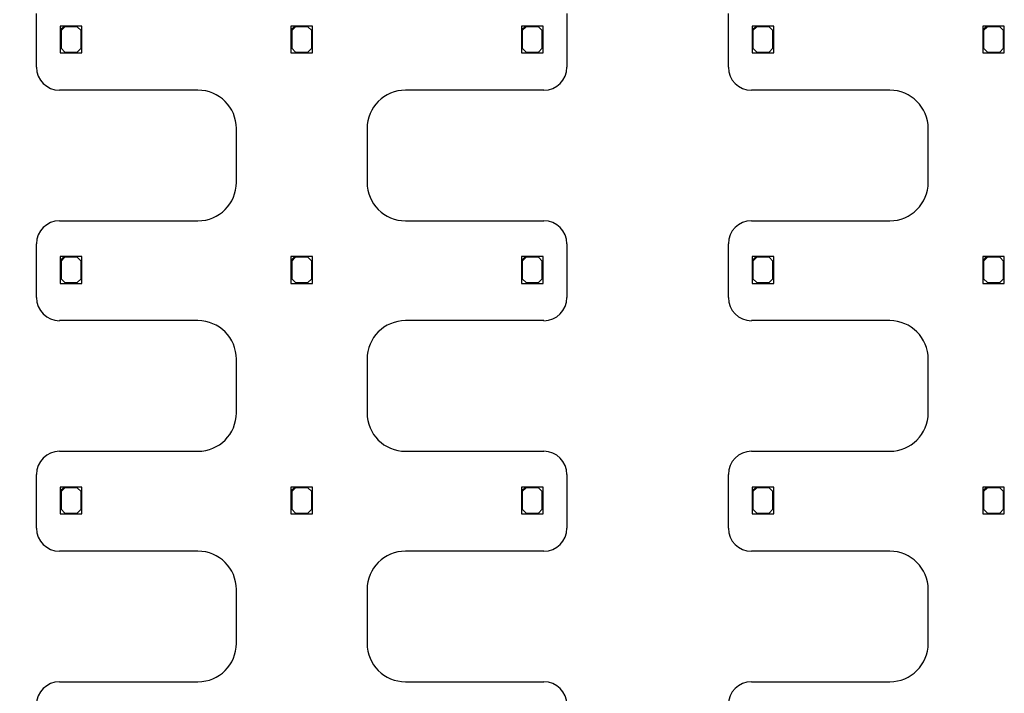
# Model space of a CAD drawing. Header units: millimetres. Extents: x 16 to 406, y 5 to 285.
# Tile 4 of 14: x 58 to 122, y 155 to 198. Entities that reach past the tile are written whole.
import ezdxf
from ezdxf.enums import TextEntityAlignment as Align

# ---------------------------------------------------------------- set-up
doc = ezdxf.new("R2010")
doc.units = ezdxf.units.MM
doc.layers.add('Default', color=7, linetype='Continuous')
doc.layers.add('RECLED_519X261MM', color=7, linetype='Continuous')
doc.styles.add('SEACAD_Arial', font='arial.ttf')
doc.dimstyles.new('ISO', dxfattribs={"dimtxt": 3.5, "dimasz": 3.5, "dimexe": 1.75, "dimexo": 0, "dimgap": 0.875, "dimtad": 1, "dimlfac": 2, "dimtxsty": 'SEACAD_Arial', "dimblk1": '_SE_FILLED', "dimblk2": '_SE_FILLED', "dimsah": 1, "dimcen": 1.75, "dimadec": 0, "dimazin": 0, "dimtfac": 0.5, "dimtdec": 3, "dimtmove": 0, "dimatfit": 3, "dimfxl": 1, "dimarcsym": 0})

# ---------------------------------------------------------------- blocks, each defined once
blk = doc.blocks.new('SE')
at = {"layer": 'RECLED_519X261MM', "color": 7, "linetype": 'Continuous'}
for p, q in [((59.106, 195.315), (59.106, 198.814)), ((93.606, 198.814), (93.606, 195.315)), ((104.106, 195.315), (104.106, 198.814)), ((60.906, 197.99), (60.656, 197.99)), ((60.656, 197.99), (60.656, 197.74)), ((60.656, 197.74), (60.906, 197.99)), ((60.956, 197.94), (60.706, 197.69)), ((62.056, 197.99), (60.906, 197.99)), ((61.756, 197.94), (60.956, 197.94)), ((62.006, 197.69), (61.756, 197.94)), ((62.056, 196.24), (62.056, 197.99)), ((75.906, 197.99), (75.656, 197.99)), ((75.656, 197.99), (75.656, 197.74)), ((75.656, 197.74), (75.906, 197.99)), ((75.956, 197.94), (75.706, 197.69)), ((77.056, 197.99), (75.906, 197.99)), ((76.756, 197.94), (75.956, 197.94)), ((77.006, 197.69), (76.756, 197.94)), ((77.056, 196.24), (77.056, 197.99)), ((90.906, 197.99), (90.656, 197.99)), ((90.656, 197.99), (90.656, 197.74)), ((90.656, 197.74), (90.906, 197.99)), ((90.956, 197.94), (90.706, 197.69)), ((92.056, 197.99), (90.906, 197.99)), ((91.756, 197.94), (90.956, 197.94)), ((92.006, 197.69), (91.756, 197.94)), ((92.056, 196.24), (92.056, 197.99)), ((105.906, 197.99), (105.656, 197.99)), ((105.656, 197.99), (105.656, 197.74)), ((105.656, 197.74), (105.906, 197.99)), ((105.956, 197.94), (105.706, 197.69)), ((107.056, 197.99), (105.906, 197.99)), ((106.756, 197.94), (105.956, 197.94)), ((107.006, 197.69), (106.756, 197.94)), ((107.056, 196.24), (107.056, 197.99)), ((120.906, 197.99), (120.656, 197.99)), ((120.656, 197.99), (120.656, 197.74)), ((120.656, 197.74), (120.906, 197.99)), ((120.956, 197.94), (120.706, 197.69)), ((122.056, 197.99), (120.906, 197.99)), ((121.756, 197.94), (120.956, 197.94)), ((122.006, 197.69), (121.756, 197.94)), ((122.056, 196.24), (122.056, 197.99)), ((60.656, 197.74), (60.656, 196.24)), ((60.706, 197.69), (60.706, 196.54)), ((62.006, 196.54), (62.006, 197.69)), ((75.656, 197.74), (75.656, 196.24)), ((75.706, 197.69), (75.706, 196.54)), ((77.006, 196.54), (77.006, 197.69)), ((90.656, 197.74), (90.656, 196.24)), ((90.706, 197.69), (90.706, 196.54)), ((92.006, 196.54), (92.006, 197.69)), ((105.656, 197.74), (105.656, 196.24)), ((105.706, 197.69), (105.706, 196.54)), ((107.006, 196.54), (107.006, 197.69)), ((120.656, 197.74), (120.656, 196.24)), ((120.706, 197.69), (120.706, 196.54)), ((122.006, 196.54), (122.006, 197.69)), ((60.656, 196.24), (62.056, 196.24)), ((60.706, 196.54), (60.956, 196.29)), ((60.956, 196.29), (61.756, 196.29)), ((61.756, 196.29), (62.006, 196.54)), ((75.656, 196.24), (77.056, 196.24)), ((75.706, 196.54), (75.956, 196.29)), ((75.956, 196.29), (76.756, 196.29)), ((76.756, 196.29), (77.006, 196.54)), ((90.656, 196.24), (92.056, 196.24)), ((90.706, 196.54), (90.956, 196.29)), ((90.956, 196.29), (91.756, 196.29)), ((91.756, 196.29), (92.006, 196.54)), ((105.656, 196.24), (107.056, 196.24)), ((105.706, 196.54), (105.956, 196.29)), ((105.956, 196.29), (106.756, 196.29)), ((106.756, 196.29), (107.006, 196.54)), ((120.656, 196.24), (122.056, 196.24)), ((120.706, 196.54), (120.956, 196.29)), ((120.956, 196.29), (121.756, 196.29)), ((121.756, 196.29), (122.006, 196.54)), ((69.606, 193.815), (60.607, 193.815)), ((92.105, 193.815), (83.106, 193.815)), ((114.606, 193.815), (105.607, 193.815)), ((72.106, 187.815), (72.106, 191.315)), ((80.606, 191.315), (80.606, 187.815)), ((117.106, 187.815), (117.106, 191.315)), ((60.607, 185.315), (69.606, 185.315)), ((83.106, 185.315), (92.105, 185.315)), ((105.607, 185.315), (114.606, 185.315)), ((59.106, 180.315), (59.106, 183.814)), ((93.606, 183.814), (93.606, 180.315)), ((104.106, 180.315), (104.106, 183.814)), ((60.906, 182.99), (60.656, 182.99)), ((60.656, 182.99), (60.656, 182.74)), ((60.656, 182.74), (60.906, 182.99)), ((60.656, 182.74), (60.656, 181.24)), ((60.956, 182.94), (60.706, 182.69)), ((60.706, 182.69), (60.706, 181.54)), ((62.056, 182.99), (60.906, 182.99)), ((61.756, 182.94), (60.956, 182.94)), ((62.006, 182.69), (61.756, 182.94)), ((62.006, 181.54), (62.006, 182.69)), ((62.056, 181.24), (62.056, 182.99)), ((75.906, 182.99), (75.656, 182.99)), ((75.656, 182.99), (75.656, 182.74)), ((75.656, 182.74), (75.906, 182.99)), ((75.656, 182.74), (75.656, 181.24)), ((75.956, 182.94), (75.706, 182.69)), ((75.706, 182.69), (75.706, 181.54)), ((77.056, 182.99), (75.906, 182.99)), ((76.756, 182.94), (75.956, 182.94)), ((77.006, 182.69), (76.756, 182.94)), ((77.006, 181.54), (77.006, 182.69)), ((77.056, 181.24), (77.056, 182.99)), ((90.906, 182.99), (90.656, 182.99)), ((90.656, 182.99), (90.656, 182.74)), ((90.656, 182.74), (90.906, 182.99)), ((90.656, 182.74), (90.656, 181.24)), ((90.956, 182.94), (90.706, 182.69)), ((90.706, 182.69), (90.706, 181.54)), ((92.056, 182.99), (90.906, 182.99)), ((91.756, 182.94), (90.956, 182.94)), ((92.006, 182.69), (91.756, 182.94)), ((92.006, 181.54), (92.006, 182.69)), ((92.056, 181.24), (92.056, 182.99)), ((105.906, 182.99), (105.656, 182.99)), ((105.656, 182.99), (105.656, 182.74)), ((105.656, 182.74), (105.906, 182.99)), ((105.656, 182.74), (105.656, 181.24)), ((105.956, 182.94), (105.706, 182.69)), ((105.706, 182.69), (105.706, 181.54)), ((107.056, 182.99), (105.906, 182.99)), ((106.756, 182.94), (105.956, 182.94)), ((107.006, 182.69), (106.756, 182.94)), ((107.006, 181.54), (107.006, 182.69)), ((107.056, 181.24), (107.056, 182.99)), ((120.906, 182.99), (120.656, 182.99)), ((120.656, 182.99), (120.656, 182.74)), ((120.656, 182.74), (120.906, 182.99)), ((120.656, 182.74), (120.656, 181.24)), ((120.956, 182.94), (120.706, 182.69)), ((120.706, 182.69), (120.706, 181.54)), ((122.056, 182.99), (120.906, 182.99)), ((121.756, 182.94), (120.956, 182.94)), ((122.006, 182.69), (121.756, 182.94)), ((122.006, 181.54), (122.006, 182.69)), ((122.056, 181.24), (122.056, 182.99)), ((60.706, 181.54), (60.956, 181.29)), ((60.956, 181.29), (61.756, 181.29)), ((61.756, 181.29), (62.006, 181.54)), ((75.706, 181.54), (75.956, 181.29)), ((75.956, 181.29), (76.756, 181.29)), ((76.756, 181.29), (77.006, 181.54)), ((90.706, 181.54), (90.956, 181.29)), ((90.956, 181.29), (91.756, 181.29)), ((91.756, 181.29), (92.006, 181.54)), ((105.706, 181.54), (105.956, 181.29)), ((105.956, 181.29), (106.756, 181.29)), ((106.756, 181.29), (107.006, 181.54)), ((120.706, 181.54), (120.956, 181.29)), ((120.956, 181.29), (121.756, 181.29)), ((121.756, 181.29), (122.006, 181.54)), ((60.656, 181.24), (62.056, 181.24)), ((75.656, 181.24), (77.056, 181.24)), ((90.656, 181.24), (92.056, 181.24)), ((105.656, 181.24), (107.056, 181.24)), ((120.656, 181.24), (122.056, 181.24)), ((69.606, 178.815), (60.607, 178.815)), ((92.105, 178.815), (83.106, 178.815)), ((114.606, 178.815), (105.607, 178.815)), ((72.106, 172.815), (72.106, 176.315)), ((80.606, 176.315), (80.606, 172.815)), ((117.106, 172.815), (117.106, 176.315)), ((60.607, 170.315), (69.606, 170.315)), ((83.106, 170.315), (92.105, 170.315)), ((105.607, 170.315), (114.606, 170.315)), ((59.106, 165.315), (59.106, 168.814)), ((93.606, 168.814), (93.606, 165.315)), ((104.106, 165.315), (104.106, 168.814)), ((60.906, 167.99), (60.656, 167.99)), ((60.656, 167.99), (60.656, 167.74)), ((60.656, 167.74), (60.906, 167.99)), ((60.956, 167.94), (60.706, 167.69)), ((62.056, 167.99), (60.906, 167.99)), ((61.756, 167.94), (60.956, 167.94)), ((62.006, 167.69), (61.756, 167.94)), ((62.056, 166.24), (62.056, 167.99)), ((75.906, 167.99), (75.656, 167.99)), ((75.656, 167.99), (75.656, 167.74)), ((75.656, 167.74), (75.906, 167.99)), ((75.956, 167.94), (75.706, 167.69)), ((77.056, 167.99), (75.906, 167.99)), ((76.756, 167.94), (75.956, 167.94)), ((77.006, 167.69), (76.756, 167.94)), ((77.056, 166.24), (77.056, 167.99)), ((90.906, 167.99), (90.656, 167.99)), ((90.656, 167.99), (90.656, 167.74)), ((90.656, 167.74), (90.906, 167.99)), ((90.956, 167.94), (90.706, 167.69)), ((92.056, 167.99), (90.906, 167.99)), ((91.756, 167.94), (90.956, 167.94)), ((92.006, 167.69), (91.756, 167.94)), ((92.056, 166.24), (92.056, 167.99)), ((105.906, 167.99), (105.656, 167.99)), ((105.656, 167.99), (105.656, 167.74)), ((105.656, 167.74), (105.906, 167.99)), ((105.956, 167.94), (105.706, 167.69)), ((107.056, 167.99), (105.906, 167.99)), ((106.756, 167.94), (105.956, 167.94)), ((107.006, 167.69), (106.756, 167.94)), ((107.056, 166.24), (107.056, 167.99)), ((120.906, 167.99), (120.656, 167.99)), ((120.656, 167.99), (120.656, 167.74)), ((120.656, 167.74), (120.906, 167.99)), ((120.956, 167.94), (120.706, 167.69)), ((122.056, 167.99), (120.906, 167.99)), ((121.756, 167.94), (120.956, 167.94)), ((122.006, 167.69), (121.756, 167.94)), ((122.056, 166.24), (122.056, 167.99)), ((60.656, 167.74), (60.656, 166.24)), ((60.706, 167.69), (60.706, 166.54)), ((62.006, 166.54), (62.006, 167.69)), ((75.656, 167.74), (75.656, 166.24)), ((75.706, 167.69), (75.706, 166.54)), ((77.006, 166.54), (77.006, 167.69)), ((90.656, 167.74), (90.656, 166.24)), ((90.706, 167.69), (90.706, 166.54)), ((92.006, 166.54), (92.006, 167.69)), ((105.656, 167.74), (105.656, 166.24)), ((105.706, 167.69), (105.706, 166.54)), ((107.006, 166.54), (107.006, 167.69)), ((120.656, 167.74), (120.656, 166.24)), ((120.706, 167.69), (120.706, 166.54)), ((122.006, 166.54), (122.006, 167.69)), ((60.706, 166.54), (60.956, 166.29)), ((61.756, 166.29), (62.006, 166.54)), ((75.706, 166.54), (75.956, 166.29)), ((76.756, 166.29), (77.006, 166.54)), ((90.706, 166.54), (90.956, 166.29)), ((91.756, 166.29), (92.006, 166.54)), ((105.706, 166.54), (105.956, 166.29)), ((106.756, 166.29), (107.006, 166.54)), ((120.706, 166.54), (120.956, 166.29)), ((121.756, 166.29), (122.006, 166.54)), ((60.656, 166.24), (62.056, 166.24)), ((60.956, 166.29), (61.756, 166.29)), ((75.656, 166.24), (77.056, 166.24)), ((75.956, 166.29), (76.756, 166.29)), ((90.656, 166.24), (92.056, 166.24)), ((90.956, 166.29), (91.756, 166.29)), ((105.656, 166.24), (107.056, 166.24)), ((105.956, 166.29), (106.756, 166.29)), ((120.656, 166.24), (122.056, 166.24)), ((120.956, 166.29), (121.756, 166.29)), ((69.606, 163.815), (60.607, 163.815)), ((92.105, 163.815), (83.106, 163.815)), ((114.606, 163.815), (105.607, 163.815)), ((72.106, 157.815), (72.106, 161.315)), ((80.606, 161.315), (80.606, 157.815)), ((117.106, 157.815), (117.106, 161.315)), ((60.607, 155.315), (69.606, 155.315)), ((83.106, 155.315), (92.105, 155.315)), ((105.607, 155.315), (114.606, 155.315))]:
    blk.add_line(p, q, dxfattribs=at)
for centre, radius, start, end in [((60.607, 195.315), 1.501, 180, 270), ((92.105, 195.315), 1.501, 270, 0), ((105.607, 195.315), 1.501, 180, 270), ((69.606, 191.315), 2.5, 0, 90), ((83.106, 191.315), 2.5, 90, 180), ((114.606, 191.315), 2.5, 0, 90), ((69.606, 187.815), 2.5, 270, 0), ((83.106, 187.815), 2.5, 180, 270), ((114.606, 187.815), 2.5, 270, 0), ((60.607, 183.814), 1.501, 90, 180), ((92.105, 183.814), 1.501, 0, 90), ((105.607, 183.814), 1.501, 90, 180), ((60.607, 180.315), 1.501, 180, 270), ((92.105, 180.315), 1.501, 270, 0), ((105.607, 180.315), 1.501, 180, 270), ((69.606, 176.315), 2.5, 0, 90), ((83.106, 176.315), 2.5, 90, 180), ((114.606, 176.315), 2.5, 0, 90), ((69.606, 172.815), 2.5, 270, 0), ((83.106, 172.815), 2.5, 180, 270), ((114.606, 172.815), 2.5, 270, 0), ((60.607, 168.814), 1.501, 90, 180), ((92.105, 168.814), 1.501, 0, 90), ((105.607, 168.814), 1.501, 90, 180), ((60.607, 165.315), 1.501, 180, 270), ((92.105, 165.315), 1.501, 270, 0), ((105.607, 165.315), 1.501, 180, 270), ((69.606, 161.315), 2.5, 0, 90), ((83.106, 161.315), 2.5, 90, 180), ((114.606, 161.315), 2.5, 0, 90), ((69.606, 157.815), 2.5, 270, 0), ((83.106, 157.815), 2.5, 180, 270), ((114.606, 157.815), 2.5, 270, 0), ((60.607, 153.814), 1.501, 90, 180), ((92.105, 153.814), 1.501, 0, 90), ((105.607, 153.814), 1.501, 90, 180)]:
    blk.add_arc(centre, radius, start, end, dxfattribs=at)
blk = doc.blocks.new('DMBLK13')
at = {"layer": 'Default', "linetype": 'Continuous'}
for points in [[(35.193, 246.065), (36.36, 246.065), (35.777, 249.565)], [(35.193, 133.315), (35.777, 129.815), (36.36, 133.315)]]:
    blk.add_hatch(color=7, dxfattribs=at).paths.add_polyline_path(points)
at = {"layer": 'Default', "color": 7, "linetype": 'Continuous'}
for p, q in [((73.606, 249.565), (34.027, 249.565)), ((35.777, 129.815), (35.777, 249.565)), ((60.606, 129.815), (34.027, 129.815))]:
    blk.add_line(p, q, dxfattribs=at)
at = {"layer": 'Default', "color": 7, "linetype": 'Continuous', "style": 'SEACAD_Arial'}
blk.add_text('239,5', height=3.5, rotation=90, dxfattribs=at).set_placement((31.402, 183.526), align=Align.TOP_LEFT)
blk = doc.blocks.new('_SE_FILLED')
at = {"color": 0}
blk.add_line((0, 0), (-1, 0), dxfattribs=at)
blk.add_solid([(0, 0), (-1, -0.1665), (-1, 0.1665), (0, 0)], dxfattribs=at)

msp = doc.modelspace()

# ---------------------------------------------------------------- block references
at = {"layer": 'Default'}
msp.add_blockref('SE', (0, 0), dxfattribs=at)

# ---------------------------------------------------------------- dimensions: what is measured, and where the dimension line sits
at = {"layer": 'Default', "color": 7, "linetype": 'Continuous'}
dim = msp.add_linear_dim(base=(35.7766, 249.5645), p1=(60.6061, 129.8145), p2=(73.6064, 249.5645), angle=90, text='\\A1;<>', dimstyle='ISO', dxfattribs=at)
dim.commit()
dim.dimension.update_dxf_attribs({"geometry": 'DMBLK13', "text_midpoint": (35.7766, 189.6895), "dimtype": 160})

doc.saveas('drawing.dxf')
